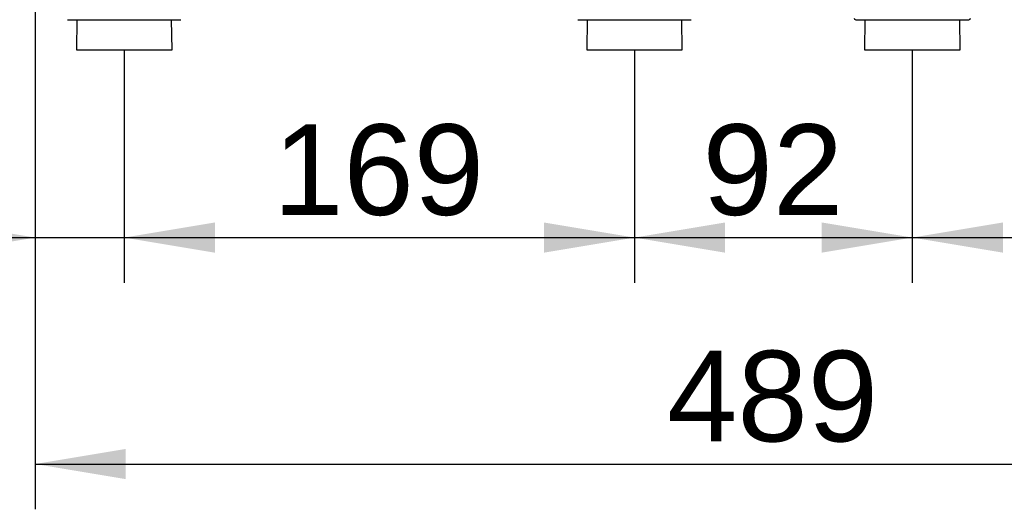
# Model space of a CAD drawing. Header units: millimetres. Extents: x 0 to 287, y 0 to 200.
# Tile 8 of 49: x 28 to 60, y 102 to 118. Entities that reach past the tile are written whole.
import ezdxf
from ezdxf.enums import TextEntityAlignment as Align

# ---------------------------------------------------------------- set-up
doc = ezdxf.new("R2010")
doc.units = ezdxf.units.MM
doc.layers.add('130.667_BW4C_CTM', color=7, linetype='Continuous')
doc.layers.add('Standard', color=7, linetype='Continuous')
doc.styles.add('SEACAD_Arial', font='arial.ttf')
doc.dimstyles.new('ISO', dxfattribs={"dimtxt": 3, "dimasz": 3, "dimexe": 1.5, "dimexo": 0, "dimgap": 1.5, "dimtad": 1, "dimdec": 0, "dimlfac": 10, "dimtxsty": 'SEACAD_Arial', "dimblk1": '_SE_FILLED', "dimblk2": '_SE_FILLED', "dimsah": 1, "dimcen": 1.5, "dimazin": 0, "dimtfac": 1, "dimtdec": 3, "dimtmove": 0, "dimatfit": 3, "dimfxl": 1, "dimtolj": 1, "dimarcsym": 0})

# ---------------------------------------------------------------- blocks, each defined once
blk = doc.blocks.new('SE')
at = {"layer": '130.667_BW4C_CTM', "color": 7, "linetype": 'Continuous'}
for p, q in [((29.277, 118.405), (33.029, 118.405)), ((29.583, 118.405), (29.57, 117.405)), ((32.736, 117.405), (32.723, 118.405)), ((46.177, 118.405), (49.929, 118.405)), ((46.483, 118.405), (46.47, 117.405)), ((49.636, 117.405), (49.623, 118.405)), ((55.377, 118.405), (59.129, 118.405)), ((55.683, 118.405), (55.67, 117.405)), ((58.836, 117.405), (58.823, 118.405)), ((29.57, 117.405), (32.736, 117.405)), ((46.47, 117.405), (49.636, 117.405)), ((55.67, 117.405), (58.836, 117.405))]:
    blk.add_line(p, q, dxfattribs=at)
for centre, start, end in [((55.377, 118.455), 180.75, 270), ((59.129, 118.455), 270, 359.25)]:
    blk.add_arc(centre, 0.05, start, end, dxfattribs=at)
blk = doc.blocks.new('DMBLK64')
at = {"layer": 'Standard', "linetype": 'Continuous'}
for points in [[(88.362, 181.953), (87.862, 184.953), (87.362, 181.953)], [(88.362, 120.405), (87.362, 120.405), (87.862, 117.405)]]:
    blk.add_hatch(color=7, dxfattribs=at).paths.add_polyline_path(points)
at = {"layer": 'Standard', "color": 7, "linetype": 'Continuous'}
for p, q in [((59.413, 184.953), (89.362, 184.953)), ((87.862, 117.405), (87.862, 184.953)), ((75.836, 117.405), (89.362, 117.405))]:
    blk.add_line(p, q, dxfattribs=at)
at = {"layer": 'Standard', "color": 7, "linetype": 'Continuous', "style": 'SEACAD_Arial'}
blk.add_text('675', height=3, rotation=90, dxfattribs=at).set_placement((84.112, 147.657), align=Align.TOP_LEFT)
blk = doc.blocks.new('_SE_FILLED')
at = {"color": 0}
blk.add_line((0, 0), (-1, 0), dxfattribs=at)
blk.add_solid([(0, 0), (-1, -0.1665), (-1, 0.1665), (0, 0)], dxfattribs=at)
blk = doc.blocks.new('DMBLK65')
at = {"layer": 'Standard', "linetype": 'Continuous'}
for points in [[(25.203, 110.688), (28.203, 111.188), (25.203, 111.688)], [(34.153, 110.688), (34.153, 111.688), (31.153, 111.188)]]:
    blk.add_hatch(color=7, dxfattribs=at).paths.add_polyline_path(points)
at = {"layer": 'Standard', "color": 7, "linetype": 'Continuous'}
for p, q in [((28.203, 130.205), (28.203, 109.688)), ((31.153, 117.405), (31.153, 109.688)), ((19.471, 111.188), (37.153, 111.188))]:
    blk.add_line(p, q, dxfattribs=at)
at = {"layer": 'Standard', "color": 7, "linetype": 'Continuous', "style": 'SEACAD_Arial'}
blk.add_text('30', height=3, dxfattribs=at).set_placement((20.521, 114.938), align=Align.TOP_LEFT)
blk = doc.blocks.new('DMBLK66')
at = {"layer": 'Standard', "linetype": 'Continuous'}
for points in [[(34.153, 110.688), (34.153, 111.688), (31.153, 111.188)], [(45.053, 110.688), (48.053, 111.188), (45.053, 111.688)]]:
    blk.add_hatch(color=7, dxfattribs=at).paths.add_polyline_path(points)
at = {"layer": 'Standard', "color": 7, "linetype": 'Continuous'}
for p, q in [((31.153, 117.405), (31.153, 109.688)), ((48.053, 117.405), (48.053, 109.688)), ((31.153, 111.188), (48.053, 111.188))]:
    blk.add_line(p, q, dxfattribs=at)
at = {"layer": 'Standard', "color": 7, "linetype": 'Continuous', "style": 'SEACAD_Arial'}
blk.add_text('169', height=3, dxfattribs=at).set_placement((36.081, 114.938), align=Align.TOP_LEFT)
blk = doc.blocks.new('DMBLK67')
at = {"layer": 'Standard', "linetype": 'Continuous'}
for points in [[(51.053, 110.688), (51.053, 111.688), (48.053, 111.188)], [(54.253, 110.688), (57.253, 111.188), (54.253, 111.688)]]:
    blk.add_hatch(color=7, dxfattribs=at).paths.add_polyline_path(points)
at = {"layer": 'Standard', "color": 7, "linetype": 'Continuous'}
for p, q in [((48.053, 117.405), (48.053, 109.688)), ((57.253, 117.405), (57.253, 109.688)), ((48.053, 111.188), (57.253, 111.188))]:
    blk.add_line(p, q, dxfattribs=at)
at = {"layer": 'Standard', "color": 7, "linetype": 'Continuous', "style": 'SEACAD_Arial'}
blk.add_text('92', height=3, dxfattribs=at).set_placement((50.305, 114.938), align=Align.TOP_LEFT)
blk = doc.blocks.new('DMBLK68')
at = {"layer": 'Standard', "linetype": 'Continuous'}
for points in [[(60.253, 110.688), (60.253, 111.688), (57.253, 111.188)], [(71.253, 110.688), (74.253, 111.188), (71.253, 111.688)]]:
    blk.add_hatch(color=7, dxfattribs=at).paths.add_polyline_path(points)
at = {"layer": 'Standard', "color": 7, "linetype": 'Continuous'}
for p, q in [((57.253, 117.405), (57.253, 109.688)), ((74.253, 117.405), (74.253, 109.688)), ((57.253, 111.188), (74.253, 111.188))]:
    blk.add_line(p, q, dxfattribs=at)
at = {"layer": 'Standard', "color": 7, "linetype": 'Continuous', "style": 'SEACAD_Arial'}
blk.add_text('170', height=3, dxfattribs=at).set_placement((62.231, 114.938), align=Align.TOP_LEFT)
blk = doc.blocks.new('DMBLK69')
at = {"layer": 'Standard', "linetype": 'Continuous'}
for points in [[(31.203, 103.188), (31.203, 104.188), (28.203, 103.688)], [(74.099, 103.188), (77.099, 103.688), (74.099, 104.188)]]:
    blk.add_hatch(color=7, dxfattribs=at).paths.add_polyline_path(points)
at = {"layer": 'Standard', "color": 7, "linetype": 'Continuous'}
for p, q in [((28.203, 130.205), (28.203, 102.188)), ((77.099, 126.217), (77.099, 102.188)), ((28.203, 103.688), (77.099, 103.688))]:
    blk.add_line(p, q, dxfattribs=at)
at = {"layer": 'Standard', "color": 7, "linetype": 'Continuous', "style": 'SEACAD_Arial'}
blk.add_text('489', height=3, dxfattribs=at).set_placement((49.129, 107.438), align=Align.TOP_LEFT)

msp = doc.modelspace()

# ---------------------------------------------------------------- block references
at = {"layer": 'Standard'}
msp.add_blockref('SE', (0, 0), dxfattribs=at)

# ---------------------------------------------------------------- dimensions: what is measured, and where the dimension line sits
at = {"layer": 'Standard', "color": 7, "linetype": 'Continuous'}
dim = msp.add_linear_dim(base=(87.8625, 184.9533), p1=(72.6703, 117.4046), p2=(59.4134, 184.9533), angle=90, text='\\A1;<>', dimstyle='ISO', dxfattribs=at)
dim.commit()
dim.dimension.update_dxf_attribs({"geometry": 'DMBLK64', "text_midpoint": (87.8625, 151.179), "dimtype": 160})
for base, p1, p2, picture, middle in [((31.1529906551, 111.1878611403), (28.2029906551, 130.2046206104), (31.1529906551, 117.4046206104), 'DMBLK65', (26.2670189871, 111.1878611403)), ((77.0988, 103.6879), (28.203, 130.2046), (77.0988, 126.2166), 'DMBLK69', (52.6509, 103.6879))]:
    dim = msp.add_linear_dim(base=base, p1=p1, p2=p2, text='\\A1;<>', dimstyle='ISO', dxfattribs=at)
    dim.commit()
    dim.dimension.update_dxf_attribs({"geometry": picture, "text_midpoint": middle, "dimtype": 160})
for base, p1, p2, picture, middle in [((31.153, 111.1879), (31.153, 117.4046), (48.053, 117.4046), 'DMBLK66', (39.603, 111.1879)), ((48.053, 111.1879), (48.053, 117.4046), (57.253, 117.4046), 'DMBLK67', (52.653, 111.1879)), ((57.253, 111.1879), (57.253, 117.4046), (74.253, 117.4046), 'DMBLK68', (65.753, 111.1879))]:
    dim = msp.add_linear_dim(base=base, p1=p1, p2=p2, angle=0, text='\\A1;<>', dimstyle='ISO', override={"dimdec": 2}, dxfattribs=at)
    dim.commit()
    dim.dimension.update_dxf_attribs({"geometry": picture, "text_midpoint": middle, "dimtype": 161})

doc.saveas('drawing.dxf')
